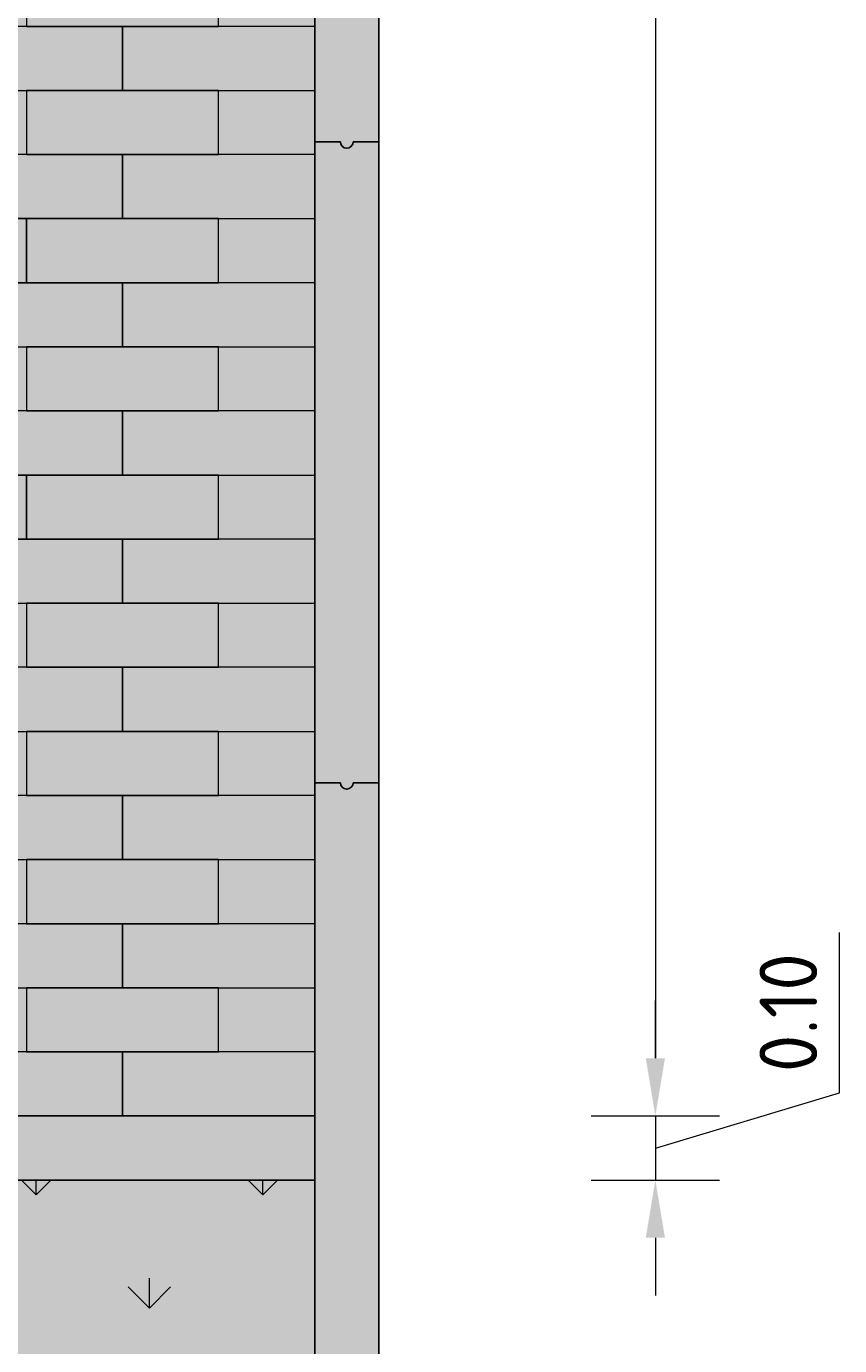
# Model space of a CAD drawing. Header units: metres. Extents: x 104013 to 108981, y 427946 to 428479.
# Tile 171 of 256: x 108756.66 to 108757.93, y 428373.99 to 428376.04. Entities that reach past the tile are written whole.
import ezdxf

# ---------------------------------------------------------------- set-up
doc = ezdxf.new("R2010")
doc.units = ezdxf.units.M
doc.layers.get('DefPoints').update_dxf_attribs({"color": 211, "lineweight": 18})
doc.layers.add('N-WE-GR-GRAS_GAZON-V', color=7, linetype='Continuous', lineweight=18, true_color=0xdbffb8)
for name, color, linetype, lineweight in [('N-WE-GR-KRUIDEN-AD-50', 92, 'Continuous', 18), ('N-WE-VH-KANTOPSLUITING_ELEMENT_INRITBAND-SD', 252, 'Continuous', 25), ('N-WE-VH-VERHARDING-GD', 7, 'Continuous', 25), ('N-WE-VH-VERHARDING_BETONSTRAATSTEEN-AD-50', 252, 'Continuous', 18), ('X-XX-AL-DETAIL1-M', 7, 'Continuous', 18)]:
    doc.layers.add(name, color=color, linetype=linetype, lineweight=lineweight)
doc.layers.add('N-WE-VH-VERHARDING-AP_VOETPAD', color=7, linetype='Continuous', true_color=0xdbdbdb)
doc.styles.add('NLCS-ISO-M50-T18', font='NLCS-ISO.ttf', dxfattribs={"height": 0.09})
doc.dimstyles.new('NLCS-M50-T18-PIJL_L2_H1', dxfattribs={"dimscale": 0.05, "dimtxt": 0.09, "dimasz": 1.8, "dimexe": 2, "dimexo": 2, "dimgap": 0.7, "dimtad": 1, "dimzin": 0, "dimdsep": 46, "dimtxsty": 'NLCS-ISO-M50-T18', "dimcen": 0, "dimdle": 2, "dimclrd": 256, "dimclre": 256, "dimclrt": 10, "dimadec": 1, "dimazin": 0, "dimtfac": 1, "dimtofl": 0, "dimtmove": 0, "dimatfit": 3, "dimfxl": 2, "dimfxlon": 1, "dimtfill": 1, "dimtfillclr": 256, "dimtolj": 1, "dimtzin": 0, "dimlwd": -1, "dimlwe": -1, "dimarcsym": 0})

# ---------------------------------------------------------------- blocks, each defined once
blk = doc.blocks.new('*D886')
at = {"layer": 'DefPoints', "color": 0, "transparency": 16777216}
for p in [(108757.1074, 428380.244), (108757.1074, 428374.344), (108757.6389, 428374.344)]:
    blk.add_point(p, dxfattribs=at)
at = {"layer": 'X-XX-AL-DETAIL1-M', "transparency": 16777216}
for p, q in [((108757.5389, 428380.244), (108757.7389, 428380.244)), ((108757.6389, 428380.154), (108757.6389, 428374.434)), ((108757.5389, 428374.344), (108757.7389, 428374.344))]:
    blk.add_line(p, q, dxfattribs=at)
for points in [[(108757.6239, 428380.154), (108757.6539, 428380.154), (108757.6389, 428380.244)], [(108757.6239, 428374.434), (108757.6539, 428374.434), (108757.6389, 428374.344)]]:
    blk.add_solid(points, dxfattribs=at)
at = {"layer": 'X-XX-AL-DETAIL1-M', "color": 10, "transparency": 16777216, "insert": (108757.5589, 428377.294), "char_height": 0.09, "attachment_point": 5, "rotation": 90, "style": 'NLCS-ISO-M50-T18', "bg_fill": 3, "box_fill_scale": 1.1, "bg_fill_color": 256, "bg_fill_true_color": 13158600, "bg_fill_transparency": 0}
blk.add_mtext('\\A1;5.90', dxfattribs=at)
blk = doc.blocks.new('*D887')
at = {"layer": 'DefPoints', "color": 0, "transparency": 16777216}
for p in [(108757.1074, 428374.344), (108757.1074, 428374.244), (108757.6389, 428374.244)]:
    blk.add_point(p, dxfattribs=at)
at = {"layer": 'X-XX-AL-DETAIL1-M', "transparency": 16777216}
for p, q in [((108757.9264, 428374.3802), (108757.9264, 428374.6302)), ((108757.6389, 428374.434), (108757.6389, 428374.524)), ((108757.6389, 428374.294), (108757.9264, 428374.3802)), ((108757.5389, 428374.344), (108757.7389, 428374.344)), ((108757.6389, 428374.344), (108757.6389, 428374.244)), ((108757.5389, 428374.244), (108757.7389, 428374.244)), ((108757.6389, 428374.154), (108757.6389, 428374.064))]:
    blk.add_line(p, q, dxfattribs=at)
for points in [[(108757.6239, 428374.434), (108757.6539, 428374.434), (108757.6389, 428374.344)], [(108757.6239, 428374.154), (108757.6539, 428374.154), (108757.6389, 428374.244)]]:
    blk.add_solid(points, dxfattribs=at)
at = {"layer": 'X-XX-AL-DETAIL1-M', "color": 10, "transparency": 16777216, "insert": (108757.8464, 428374.5052), "char_height": 0.09, "attachment_point": 5, "rotation": 90, "style": 'NLCS-ISO-M50-T18', "bg_fill": 3, "box_fill_scale": 1.1, "bg_fill_color": 256, "bg_fill_true_color": 13158600, "bg_fill_transparency": 0}
blk.add_mtext('\\A1;0.10', dxfattribs=at)

msp = doc.modelspace()

# ---------------------------------------------------------------- hatches: boundary and pattern name
at = {"layer": 'N-WE-GR-GRAS_GAZON-V'}
h = msp.add_hatch(color=256, dxfattribs=at)
h.dxf.hatch_style = 1
h.paths.add_polyline_path([(108757.1074, 428374.244), (108754.5574, 428374.244), (108754.5574, 428368.2775), (108757.1074, 428368.2775)])
at = {"layer": 'N-WE-GR-KRUIDEN-AD-50'}
h = msp.add_hatch(dxfattribs=at)
h.set_pattern_fill('AGR-KRUIDEN', color=256, scale=0.025, pattern_type=2)
h.set_pattern_definition([(90, (108673.05712, 428424.95585), (-0.1767767, 0.1767767), [0.046875, -0.3066784]), (45, (108673.05712, 428424.95585), (-0.1767767, 0.1767767), [0.046875, -0.203125]), (135, (108673.05712, 428424.95585), (-0.1767767, -0.1767767), [0.046875, -0.203125])])
h.paths.add_polyline_path([(108757.1074, 428374.244), (108754.5574, 428374.244), (108754.5574, 428368.2775), (108757.1074, 428368.2775)])
at = {"layer": 'N-WE-VH-KANTOPSLUITING_ELEMENT_INRITBAND-SD'}
h = msp.add_hatch(color=253, dxfattribs=at)
h.dxf.hatch_style = 1
h.paths.add_polyline_path([(108757.2074, 428389.2775), (108757.1074, 428389.2775), (108757.1074, 428368.2775), (108757.2074, 428368.2775)])
h = msp.add_hatch(color=253, dxfattribs=at)
h.dxf.hatch_style = 1
h.paths.add_polyline_path([(108757.1074, 428374.344), (108756.1074, 428374.344), (108756.1074, 428374.304, 1), (108756.1074, 428374.284), (108756.1074, 428374.244), (108757.1074, 428374.244)])
h.paths.add_polyline_path([(108756.1074, 428374.344), (108755.1074, 428374.344), (108755.1074, 428374.304, 1), (108755.1074, 428374.284), (108755.1074, 428374.244), (108756.1074, 428374.244), (108756.1074, 428374.284, -1), (108756.1074, 428374.304)])
h.paths.add_polyline_path([(108755.1074, 428374.304), (108755.1074, 428374.344), (108754.5574, 428374.344), (108754.5574, 428374.244), (108755.1074, 428374.244), (108755.1074, 428374.284, -1)])
at = {"layer": 'N-WE-VH-VERHARDING-AP_VOETPAD'}
msp.add_hatch(color=256, dxfattribs=at).paths.add_polyline_path([(108757.1074, 428386.244), (108754.5574, 428386.244), (108754.5574, 428374.344), (108757.1074, 428374.344)])

# ---------------------------------------------------------------- linework, layer by layer
at = {"layer": 'N-WE-VH-VERHARDING-GD'}
for centre in [(108757.1574, 428375.8639), (108757.1574, 428374.8639)]:
    msp.add_arc(centre, 0.01, 180, 0, dxfattribs=at)
at = {"layer": 'N-WE-VH-VERHARDING_BETONSTRAATSTEEN-AD-50'}
for points in [[(108756.9574, 428376.044), (108756.9574, 428376.144), (108756.6574, 428376.144), (108756.6574, 428376.044)], [(108756.8074, 428375.944), (108756.8074, 428376.044), (108756.5074, 428376.044), (108756.5074, 428375.944)], [(108757.1074, 428375.944), (108757.1074, 428376.044), (108756.8074, 428376.044), (108756.8074, 428375.944)], [(108756.9574, 428375.844), (108756.9574, 428375.944), (108756.6574, 428375.944), (108756.6574, 428375.844)], [(108756.8074, 428375.744), (108756.8074, 428375.844), (108756.5074, 428375.844), (108756.5074, 428375.744)], [(108757.1074, 428375.744), (108757.1074, 428375.844), (108756.8074, 428375.844), (108756.8074, 428375.744)], [(108756.6574, 428375.644), (108756.6574, 428375.744), (108756.3574, 428375.744), (108756.3574, 428375.644)], [(108756.9574, 428375.644), (108756.9574, 428375.744), (108756.6574, 428375.744), (108756.6574, 428375.644)], [(108756.8074, 428375.544), (108756.8074, 428375.644), (108756.5074, 428375.644), (108756.5074, 428375.544)], [(108757.1074, 428375.544), (108757.1074, 428375.644), (108756.8074, 428375.644), (108756.8074, 428375.544)], [(108756.9574, 428375.444), (108756.9574, 428375.544), (108756.6574, 428375.544), (108756.6574, 428375.444)], [(108756.8074, 428375.344), (108756.8074, 428375.444), (108756.5074, 428375.444), (108756.5074, 428375.344)], [(108757.1074, 428375.344), (108757.1074, 428375.444), (108756.8074, 428375.444), (108756.8074, 428375.344)], [(108756.6574, 428375.244), (108756.6574, 428375.344), (108756.3574, 428375.344), (108756.3574, 428375.244)], [(108756.9574, 428375.244), (108756.9574, 428375.344), (108756.6574, 428375.344), (108756.6574, 428375.244)], [(108756.8074, 428375.144), (108756.8074, 428375.244), (108756.5074, 428375.244), (108756.5074, 428375.144)], [(108757.1074, 428375.144), (108757.1074, 428375.244), (108756.8074, 428375.244), (108756.8074, 428375.144)], [(108756.9574, 428375.044), (108756.9574, 428375.144), (108756.6574, 428375.144), (108756.6574, 428375.044)], [(108756.8074, 428374.944), (108756.8074, 428375.044), (108756.5074, 428375.044), (108756.5074, 428374.944)], [(108757.1074, 428374.944), (108757.1074, 428375.044), (108756.8074, 428375.044), (108756.8074, 428374.944)], [(108756.9574, 428374.844), (108756.9574, 428374.944), (108756.6574, 428374.944), (108756.6574, 428374.844)], [(108756.8074, 428374.744), (108756.8074, 428374.844), (108756.5074, 428374.844), (108756.5074, 428374.744)], [(108757.1074, 428374.744), (108757.1074, 428374.844), (108756.8074, 428374.844), (108756.8074, 428374.744)], [(108756.9574, 428374.644), (108756.9574, 428374.744), (108756.6574, 428374.744), (108756.6574, 428374.644)], [(108756.8074, 428374.544), (108756.8074, 428374.644), (108756.5074, 428374.644), (108756.5074, 428374.544)], [(108757.1074, 428374.544), (108757.1074, 428374.644), (108756.8074, 428374.644), (108756.8074, 428374.544)], [(108756.9574, 428374.444), (108756.9574, 428374.544), (108756.6574, 428374.544), (108756.6574, 428374.444)], [(108756.8074, 428374.344), (108756.8074, 428374.444), (108756.5074, 428374.444), (108756.5074, 428374.344)], [(108757.1074, 428374.344), (108757.1074, 428374.444), (108756.8074, 428374.444), (108756.8074, 428374.344)]]:
    msp.add_lwpolyline(points, close=True, dxfattribs=at)

# ---------------------------------------------------------------- next in the draw order: dimensions: what is measured, and where the dimension line sits
at = {"layer": 'X-XX-AL-DETAIL1-M'}
dim = msp.add_linear_dim(base=(108757.6389, 428374.344), p1=(108757.1074, 428380.244), p2=(108757.1074, 428374.344), angle=90, dimstyle='NLCS-M50-T18-PIJL_L2_H1', override={"dimtmove": 1}, dxfattribs=at)
dim.commit()
dim.dimension.update_dxf_attribs({"geometry": '*D886', "text_midpoint": (108757.5589, 428377.294)})

# ---------------------------------------------------------------- next in the draw order: linework, layer by layer
at = {"layer": 'N-WE-VH-VERHARDING-GD', "flags": 128}
for points in [[(108757.1474, 428375.8639), (108757.1074, 428375.8639)], [(108757.2074, 428375.8639), (108757.1674, 428375.8639)], [(108757.1474, 428374.8639), (108757.1074, 428374.8639)], [(108757.2074, 428374.8639), (108757.1674, 428374.8639)]]:
    msp.add_lwpolyline(points, dxfattribs=at)

# ---------------------------------------------------------------- next in the draw order: dimensions: what is measured, and where the dimension line sits
at = {"layer": 'X-XX-AL-DETAIL1-M'}
dim = msp.add_linear_dim(base=(108757.6389, 428374.244), p1=(108757.1074, 428374.344), p2=(108757.1074, 428374.244), angle=90, dimstyle='NLCS-M50-T18-PIJL_L2_H1', override={"dimtmove": 1}, dxfattribs=at)
dim.commit()
dim.dimension.update_dxf_attribs({"geometry": '*D887', "text_midpoint": (108757.8464, 428374.4152)})

# ---------------------------------------------------------------- next in the draw order: linework, layer by layer
at = {"layer": 'N-WE-VH-VERHARDING-GD', "flags": 128}
for points in [[(108757.1074, 428389.2775), (108757.1074, 428368.2775)], [(108757.2074, 428389.2775), (108757.2074, 428368.2775)], [(108757.1074, 428374.344), (108754.5574, 428374.344)], [(108757.1074, 428374.244), (108754.5574, 428374.244)]]:
    msp.add_lwpolyline(points, dxfattribs=at)

doc.saveas('drawing.dxf')
